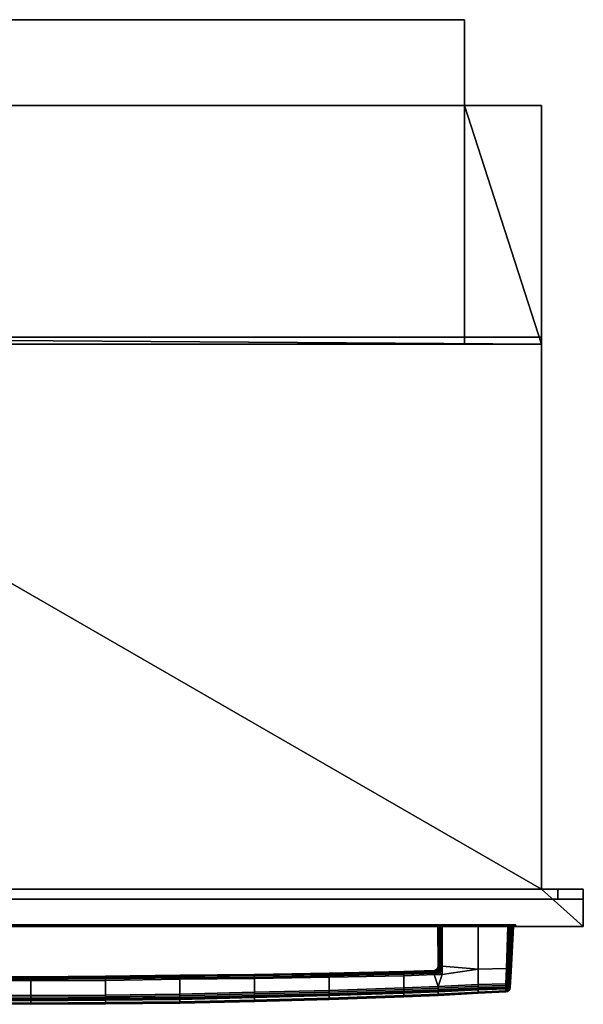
# Model space of a CAD drawing. Extents: x -14.9 to 14.8, y -13.2 to 13.2.
# Tile 2 of 2: x -0.3 to 14.8, y -13.2 to 13.2. Entities that reach past the tile are written whole.
import ezdxf

# ---------------------------------------------------------------- set-up
doc = ezdxf.new("R2010")
doc.units = 0
for name, color, linetype in [('BOSCH_HBL8453UC_BODY', 252, 'CONTINUOUS'), ('BOSCH_HBL8453UC_GLASS', 7, 'CONTINUOUS'), ('BOSCH_HBL8453UC_HANDLE_-_BOTTO', 252, 'CONTINUOUS')]:
    doc.layers.add(name, color=color, linetype=linetype)

msp = doc.modelspace()

# ---------------------------------------------------------------- linework, layer by layer
at = {"layer": 'BOSCH_HBL8453UC_BODY'}
for points in [[(11.6521, 13.225, 0.8206), (11.6521, 13.225, 24.5895), (-11.6218, 13.225, 24.5895), (-11.6218, 13.225, 0.8206)], [(-11.6218, 13.225, -0.0048), (11.6521, 13.225, -0.0048), (11.6521, 13.225, 0.8206), (-11.6218, 13.225, 0.8206)], [(-11.6218, 10.9227, -0.0048), (11.6521, 10.9227, -0.0048), (11.6521, 13.225, -0.0048), (-11.6218, 13.225, -0.0048)], [(-11.6218, 4.7116, 24.5895), (-11.6218, 13.225, 24.5895), (11.6521, 13.225, 24.5895), (11.6521, 4.7116, 24.5895)], [(11.6521, 4.7116, 23.1284), (11.6521, 4.7116, 24.5895), (11.6521, 13.225, 24.5895), (11.6521, 10.9227, 23.1284)], [(11.6521, 13.225, 0.8206), (11.6521, 13.225, -0.0048), (11.6521, 10.9227, -0.0048), (11.6521, 10.9227, 0.8206)], [(11.6521, 13.225, 24.5895), (11.6521, 13.225, 0.8206), (11.6521, 10.9227, 0.8206), (11.6521, 10.9227, 23.1284)], [(13.7179, 4.529, -0.0048), (11.6521, 10.9227, -0.0048), (-11.6218, 10.9227, -0.0048), (-13.7836, 4.7116, -0.0048)], [(13.7166, 4.7115, 23.1284), (11.6521, 4.7116, 23.1284), (11.6521, 10.9227, 23.1284), (13.7179, 10.9227, 23.1284)], [(11.6521, 10.9227, 0.8206), (11.6521, 10.9227, -0.0048), (13.7179, 10.9227, -0.0048), (13.7179, 10.9227, 0.8206)], [(11.6521, 10.9227, 23.1284), (11.6521, 10.9227, 0.8206), (13.7179, 10.9227, 0.8206), (13.7179, 10.9227, 23.1284)], [(13.7179, 4.529, -0.0048), (13.7179, 10.9227, -0.0048), (11.6521, 10.9227, -0.0048)], [(13.7179, 10.9227, 23.1284), (13.7179, 4.529, 23.1284), (13.7166, 4.7115, 23.1284)], [(13.7179, 10.9227, 0.8206), (13.7179, 10.9227, -0.0048), (13.7179, 4.529, -0.0048), (13.7179, 4.529, 0.8206)], [(13.7179, 4.529, 23.1284), (13.7179, 10.9227, 23.1284), (13.7179, 10.9227, 0.8206), (13.7179, 4.529, 0.8206)], [(-13.7836, -10.0896, -0.0048), (13.7179, -10.0896, -0.0048), (13.7179, 4.529, -0.0048), (-13.7836, 4.7116, -0.0048)], [(-11.6218, 4.529, 26.4943), (13.7179, -10.0896, 26.4943), (-13.7836, -10.0896, 26.4943), (-13.7836, 4.529, 26.4943)], [(11.6521, 4.529, 24.5895), (-11.6218, 4.529, 24.5895), (-11.6218, 4.7116, 24.5895), (11.6521, 4.7116, 24.5895)], [(-11.6218, 4.529, 26.4943), (13.7179, 4.529, 26.4943), (13.7179, -10.0896, 26.4943)], [(-11.6218, 4.529, 24.5895), (11.6521, 4.529, 24.5895), (13.7179, 4.529, 26.4943), (-11.6218, 4.529, 26.4943)], [(13.7164, 4.7114, 24.5895), (11.6521, 4.7116, 24.5895), (11.6521, 4.7116, 23.1284), (13.7166, 4.7115, 23.1284)], [(11.6521, 4.529, 24.5895), (11.6521, 4.7116, 24.5895), (13.7164, 4.7114, 24.5895), (13.7179, 4.529, 24.5895)], [(11.6521, 4.529, 24.5895), (13.7179, 4.529, 24.5895), (13.7179, 4.529, 26.4943)], [(13.7179, 4.529, 23.1284), (13.7179, 4.529, 24.5895), (13.7164, 4.7114, 24.5895), (13.7166, 4.7115, 23.1284)], [(13.7179, -10.0896, 26.4943), (13.7179, 4.529, 26.4943), (13.7179, 4.529, 24.5895), (13.7179, -10.0896, 24.5895)], [(13.7179, 4.529, 0.8206), (13.7179, 4.529, -0.0048), (13.7179, -10.0896, -0.0048), (13.7179, -10.0896, 0.8206)], [(13.7179, 4.529, 23.1284), (13.7179, 4.529, 23.1244), (13.7179, -10.0896, 23.1244), (13.7179, -10.0896, 23.1284)], [(13.7179, 4.529, 23.1244), (13.7179, 4.529, 0.8206), (13.7179, -10.0896, 0.8206), (13.7179, -10.0896, 23.1244)], [(13.7179, 4.529, 24.5895), (13.7179, 4.529, 23.8017), (13.7179, -10.0896, 23.8017), (13.7179, -10.0896, 24.5895)], [(13.7179, 4.529, 23.8017), (13.7179, 4.529, 23.1284), (13.7179, -10.0896, 23.1284), (13.7179, -10.0896, 23.8017)], [(-13.7836, -10.0896, 26.4943), (13.7179, -10.0896, 26.4943), (14.8396, -10.0896, 29.0868), (-14.8947, -10.0896, 29.0868)], [(-14.8947, -10.0896, 29.0868), (14.8396, -10.0896, 29.0868), (14.8396, -11.0913, 29.0868), (-14.8947, -11.0913, 29.0868)], [(13.7226, -10.0896, 23.7981), (-13.7836, -10.0896, 23.7981), (-14.8947, -11.0913, 23.7981), (14.8396, -11.0913, 23.7981)], [(-14.1634, -10.0896, 1.0206), (-14.1634, -10.355, 1.0206), (14.1606, -10.355, 1.0206), (14.1606, -10.0896, 1.0206)], [(-14.1634, -10.355, 22.9284), (-14.1634, -10.0896, 22.9284), (14.1606, -10.0896, 22.9284), (14.1606, -10.355, 22.9284)], [(14.1606, -10.0896, 22.9284), (-14.1634, -10.0896, 22.9284), (-14.1634, -10.0896, 1.0206), (14.1606, -10.0896, 1.0206)], [(13.7179, -10.0896, 0.8206), (13.7179, -10.0896, -0.0048), (-13.7836, -10.0896, -0.0048), (-13.7836, -10.0896, 0.8206)], [(-13.7836, -10.0896, 22.9284), (-13.7836, -10.0896, 23.1284), (13.7179, -10.0896, 23.1284), (13.7179, -10.0896, 22.9284)], [(-13.7836, -10.0896, 23.1284), (-13.7836, -10.0896, 23.7981), (13.7179, -10.0896, 23.8017), (13.7179, -10.0896, 23.1284)], [(-13.7836, -10.0896, 0.8206), (-13.7836, -10.0896, 23.1284), (13.7179, -10.0896, 23.1244), (13.7179, -10.0896, 0.8206)], [(13.7179, -10.0896, 24.5895), (13.7226, -10.0896, 23.7981), (14.8396, -10.0896, 23.7981)], [(13.7179, -10.0896, 26.4943), (13.7179, -10.0896, 24.5895), (14.8396, -10.0896, 23.7981), (14.8396, -10.0896, 29.0868)], [(14.8396, -11.0913, 23.7981), (14.8396, -10.0896, 23.7981), (13.7226, -10.0896, 23.7981)], [(14.1606, -10.355, 22.9284), (14.1606, -10.0896, 22.9284), (14.1606, -10.0896, 1.0206), (14.1606, -10.355, 1.0206)], [(14.8396, -10.0896, 29.0868), (14.8396, -10.0896, 23.7981), (14.8396, -11.0913, 23.7981), (14.8396, -11.0913, 29.0868)], [(-14.1634, -10.355, 1.0206), (-14.8947, -10.355, 0.8206), (14.8396, -10.355, 0.8206), (14.1606, -10.355, 1.0206)], [(14.1606, -10.355, 22.9284), (14.8396, -10.355, 23.1284), (-14.8947, -10.355, 23.1284), (-14.1634, -10.355, 22.9284)], [(-14.8947, -10.355, 0.8206), (-14.8947, -11.0913, 0.8206), (14.8396, -11.0913, 0.8206), (14.8396, -10.355, 0.8206)], [(14.8396, -10.355, 23.1284), (14.8396, -11.0913, 23.1284), (-14.8947, -11.0913, 23.1284), (-14.8947, -10.355, 23.1284)], [(14.1606, -10.355, 1.0206), (14.8396, -10.355, 0.8206), (14.8396, -10.355, 23.1284), (14.1606, -10.355, 22.9284)], [(14.8396, -11.0913, 0.8206), (14.8396, -11.0913, 23.1284), (14.8396, -10.355, 23.1284), (14.8396, -10.355, 0.8206)], [(-12.685, -11.0413, 19.9593), (-13.0216, -11.0913, 20.2606), (13.0369, -11.0913, 20.2606), (13.018, -11.0413, 19.9593)], [(13.018, -11.0413, 6.2089), (13.0369, -11.0913, 5.8616), (-13.0216, -11.0913, 5.8616), (-12.685, -11.0413, 6.2089)], [(-6.8972, -11.0413, 28.3912), (-6.8972, -11.0913, 28.3912), (6.8911, -11.0913, 28.3912), (6.8911, -11.0413, 28.3912)], [(6.8911, -11.0413, 24.4494), (6.8911, -11.0913, 24.4494), (-6.8972, -11.0913, 24.4494), (-6.8972, -11.0413, 24.4494)], [(6.8911, -11.0413, 28.3912), (6.8911, -11.0913, 28.3912), (6.8911, -11.0913, 24.4494), (6.8911, -11.0413, 24.4494)], [(13.018, -11.0413, 19.9593), (13.0369, -11.0913, 20.2606), (13.0369, -11.0913, 5.8616), (13.018, -11.0413, 6.2089)], [(-6.8972, -11.0913, 28.3912), (-14.8947, -11.0913, 29.0868), (14.8396, -11.0913, 29.0868), (6.8911, -11.0913, 28.3912)], [(6.8911, -11.0913, 24.4494), (14.8396, -11.0913, 23.7981), (-14.8947, -11.0913, 23.7981), (-6.8972, -11.0913, 24.4494)], [(-13.0216, -11.0913, 20.2606), (-14.8947, -11.0913, 23.1284), (14.8396, -11.0913, 23.1284), (13.0369, -11.0913, 20.2606)], [(13.0369, -11.0913, 5.8616), (14.8396, -11.0913, 0.8206), (-14.8947, -11.0913, 0.8206), (-13.0216, -11.0913, 5.8616)], [(6.8911, -11.0913, 28.3912), (14.8396, -11.0913, 29.0868), (14.8396, -11.0913, 23.7981), (6.8911, -11.0913, 24.4494)], [(13.0369, -11.0913, 5.8616), (13.0369, -11.0913, 20.2606), (14.8396, -11.0913, 23.1284), (14.8396, -11.0913, 0.8206)]]:
    msp.add_3dface(points, dxfattribs=at)
at = {"layer": 'BOSCH_HBL8453UC_GLASS'}
for points in [[(13.018, -11.0413, 6.2089), (-12.685, -11.0413, 6.2089), (-12.685, -11.0413, 19.9593), (13.018, -11.0413, 19.9593)], [(6.8911, -11.0413, 24.4494), (-6.8972, -11.0413, 24.4494), (-6.8972, -11.0413, 28.3912), (6.8911, -11.0413, 28.3912)]]:
    msp.add_3dface(points, dxfattribs=at)
at = {"layer": 'BOSCH_HBL8453UC_HANDLE_-_BOTTO'}
for points in [[(10.9471, -12.1565, 21.1732), (10.9429, -11.0918, 21.1642), (10.9429, -11.0918, 22.2395), (10.9471, -12.1565, 22.2296)], [(10.9429, -11.0918, 22.2395), (10.9506, -11.0918, 22.28), (10.9548, -12.1565, 22.2701), (10.9471, -12.1565, 22.2296)], [(10.9471, -12.1565, 21.1732), (10.9548, -12.1565, 21.1327), (10.9506, -11.0918, 21.1237), (10.9429, -11.0918, 21.1642)], [(10.9506, -11.0918, 22.28), (10.9751, -11.0918, 22.3173), (10.9793, -12.1567, 22.3074), (10.9548, -12.1565, 22.2701)], [(10.9548, -12.1565, 21.1327), (10.9793, -12.1566, 21.0954), (10.9751, -11.0918, 21.0864), (10.9506, -11.0918, 21.1237)], [(10.9751, -11.0918, 22.3173), (11.0124, -11.0918, 22.3418), (11.0166, -12.1569, 22.3318), (10.9793, -12.1567, 22.3074)], [(10.9793, -12.1566, 21.0954), (11.0166, -12.1568, 21.0709), (11.0124, -11.0918, 21.0619), (10.9751, -11.0918, 21.0864)], [(11.0124, -11.0918, 22.3418), (11.0529, -11.0918, 22.3495), (11.0571, -12.1571, 22.3396), (11.0166, -12.1569, 22.3318)], [(11.0166, -12.1568, 21.0709), (11.0572, -12.157, 21.0632), (11.0529, -11.0918, 21.0542), (11.0124, -11.0918, 21.0619)], [(11.0571, -12.1571, 22.3396), (11.0529, -11.0918, 22.3495), (12.023, -11.0918, 22.3495), (12.023, -12.2363, 22.3386)], [(11.0572, -12.157, 21.0632), (12.023, -12.2363, 21.0641), (12.023, -11.0918, 21.0542), (11.0529, -11.0918, 21.0542)], [(12.7788, -12.2191, 21.0641), (12.8179, -11.0918, 21.0542), (12.023, -11.0918, 21.0542), (12.023, -12.2363, 21.0641)], [(12.023, -12.2363, 22.3386), (12.023, -11.0918, 22.3495), (12.8179, -11.0918, 22.3495), (12.7788, -12.2191, 22.3386)], [(12.8595, -11.0918, 21.0619), (12.8179, -11.0918, 21.0542), (12.7788, -12.2191, 21.0641), (12.8196, -12.219, 21.0718)], [(12.8196, -12.219, 22.3309), (12.7788, -12.2191, 22.3386), (12.8179, -11.0918, 22.3495), (12.8595, -11.0918, 22.3419)], [(12.8981, -11.0918, 21.086), (12.8595, -11.0918, 21.0619), (12.8196, -12.219, 21.0718), (12.8573, -12.2209, 21.096)], [(12.8573, -12.2209, 22.3067), (12.8196, -12.219, 22.3309), (12.8595, -11.0918, 22.3419), (12.8981, -11.0918, 22.3178)], [(12.9245, -11.0918, 21.123), (12.8981, -11.0918, 21.086), (12.8573, -12.2209, 21.096), (12.8824, -12.2245, 21.133)], [(12.8824, -12.2245, 22.2697), (12.8573, -12.2209, 22.3067), (12.8981, -11.0918, 22.3178), (12.9245, -11.0918, 22.2808)], [(12.9347, -11.0918, 21.164), (12.9245, -11.0918, 21.123), (12.8824, -12.2245, 21.133), (12.8909, -12.2289, 21.1734)], [(12.8909, -12.2289, 22.2293), (12.8824, -12.2245, 22.2697), (12.9245, -11.0918, 22.2808), (12.9347, -11.0918, 22.2397)], [(12.948, -11.0918, 21.3779), (12.9347, -11.0918, 21.164), (12.8909, -12.2289, 21.1734), (12.895, -12.2526, 21.3828)], [(12.895, -12.2526, 22.02), (12.8909, -12.2289, 22.2293), (12.9347, -11.0918, 22.2397), (12.948, -11.0918, 22.0255)], [(12.948, -11.0918, 22.0255), (12.9681, -11.0918, 21.7015), (12.9014, -12.2886, 21.7015), (12.895, -12.2526, 22.02)], [(12.895, -12.2526, 21.3828), (12.9014, -12.2886, 21.7015), (12.9681, -11.0918, 21.7015), (12.948, -11.0918, 21.3779)], [(4.023, -12.3931, 22.2286), (2.023, -12.4253, 22.2286), (2.023, -12.4253, 21.1741), (4.023, -12.3931, 21.1741)], [(2.023, -12.433, 22.2689), (2.023, -12.4253, 22.2286), (4.023, -12.3931, 22.2286), (4.023, -12.4008, 22.2689)], [(4.023, -12.4008, 21.1338), (4.023, -12.3931, 21.1741), (2.023, -12.4253, 21.1741), (2.023, -12.433, 21.1338)], [(2.023, -12.4575, 22.306), (2.023, -12.433, 22.2689), (4.023, -12.4008, 22.2689), (4.023, -12.4254, 22.306)], [(4.023, -12.4253, 21.0966), (4.023, -12.4008, 21.1338), (2.023, -12.433, 21.1338), (2.023, -12.4575, 21.0966)], [(6.023, -12.3751, 22.2286), (4.023, -12.3931, 22.2286), (4.023, -12.3931, 21.1741), (6.023, -12.3751, 21.1741)], [(4.023, -12.4008, 22.2689), (4.023, -12.3931, 22.2286), (6.023, -12.3751, 22.2286), (6.023, -12.3828, 22.2689)], [(6.023, -12.3828, 21.1338), (6.023, -12.3751, 21.1741), (4.023, -12.3931, 21.1741), (4.023, -12.4008, 21.1338)], [(4.023, -12.4254, 22.306), (4.023, -12.4008, 22.2689), (6.023, -12.3828, 22.2689), (6.023, -12.4074, 22.306)], [(6.023, -12.4074, 21.0967), (6.023, -12.3828, 21.1338), (4.023, -12.4008, 21.1338), (4.023, -12.4253, 21.0966)], [(4.023, -12.4627, 22.3303), (4.023, -12.4254, 22.306), (6.023, -12.4074, 22.306), (6.023, -12.4447, 22.3302)], [(6.023, -12.4447, 21.0724), (6.023, -12.4074, 21.0967), (4.023, -12.4253, 21.0966), (4.023, -12.4627, 21.0724)], [(8.023, -12.3398, 22.2286), (6.023, -12.3751, 22.2286), (6.023, -12.3751, 21.1741), (8.023, -12.3398, 21.1741)], [(6.023, -12.3828, 22.2689), (6.023, -12.3751, 22.2286), (8.023, -12.3398, 22.2286), (8.023, -12.3475, 22.2689)], [(8.023, -12.3475, 21.1338), (8.023, -12.3398, 21.1741), (6.023, -12.3751, 21.1741), (6.023, -12.3828, 21.1338)], [(6.023, -12.4074, 22.306), (6.023, -12.3828, 22.2689), (8.023, -12.3475, 22.2689), (8.023, -12.3721, 22.306)], [(8.023, -12.3721, 21.0967), (8.023, -12.3475, 21.1338), (6.023, -12.3828, 21.1338), (6.023, -12.4074, 21.0967)], [(6.023, -12.4447, 22.3302), (6.023, -12.4074, 22.306), (8.023, -12.3721, 22.306), (8.023, -12.4094, 22.3302)], [(8.023, -12.4094, 21.0724), (8.023, -12.3721, 21.0967), (6.023, -12.4074, 21.0967), (6.023, -12.4447, 21.0724)], [(10.023, -12.2981, 22.2286), (8.023, -12.3398, 22.2286), (8.023, -12.3398, 21.1741), (10.023, -12.2981, 21.1741)], [(8.023, -12.3475, 22.2689), (8.023, -12.3398, 22.2286), (10.023, -12.2981, 22.2286), (10.023, -12.3059, 22.2689)], [(10.023, -12.3059, 21.1338), (10.023, -12.2981, 21.1741), (8.023, -12.3398, 21.1741), (8.023, -12.3475, 21.1338)], [(8.023, -12.3721, 22.306), (8.023, -12.3475, 22.2689), (10.023, -12.3059, 22.2689), (10.023, -12.3304, 22.306)], [(10.023, -12.3304, 21.0967), (10.023, -12.3059, 21.1338), (8.023, -12.3475, 21.1338), (8.023, -12.3721, 21.0967)], [(8.023, -12.4094, 22.3302), (8.023, -12.3721, 22.306), (10.023, -12.3304, 22.306), (10.023, -12.3677, 22.3302)], [(10.023, -12.3677, 21.0724), (10.023, -12.3304, 21.0967), (8.023, -12.3721, 21.0967), (8.023, -12.4094, 21.0724)], [(8.023, -12.4498, 22.3376), (8.023, -12.4094, 22.3302), (10.023, -12.3677, 22.3302), (10.023, -12.4081, 22.3375)], [(10.023, -12.4081, 21.0651), (10.023, -12.3677, 21.0724), (8.023, -12.4094, 21.0724), (8.023, -12.4498, 21.065)], [(10.023, -12.7336, 22.3345), (8.023, -12.8018, 22.3345), (8.023, -12.4498, 22.3376), (10.023, -12.4081, 22.3375)], [(8.023, -12.4498, 21.065), (8.023, -12.8018, 21.0678), (10.023, -12.7336, 21.0678), (10.023, -12.4081, 21.0651)], [(10.8376, -12.2703, 22.2286), (10.023, -12.2981, 22.2286), (10.023, -12.2981, 21.1741), (10.8376, -12.2703, 21.1741)], [(10.023, -12.3059, 22.2689), (10.023, -12.2981, 22.2286), (10.8376, -12.2703, 22.2286), (10.8378, -12.278, 22.2689)], [(10.8378, -12.278, 21.1338), (10.8376, -12.2703, 21.1741), (10.023, -12.2981, 21.1741), (10.023, -12.3059, 21.1338)], [(10.023, -12.3304, 22.306), (10.023, -12.3059, 22.2689), (10.8378, -12.278, 22.2689), (10.8386, -12.3026, 22.306)], [(10.8387, -12.3025, 21.0967), (10.8378, -12.278, 21.1338), (10.023, -12.3059, 21.1338), (10.023, -12.3304, 21.0967)], [(10.8399, -12.3398, 21.0725), (10.8387, -12.3025, 21.0967), (10.023, -12.3304, 21.0967), (10.023, -12.3677, 21.0724)], [(10.023, -12.3677, 22.3302), (10.023, -12.3304, 22.306), (10.8386, -12.3026, 22.306), (10.8399, -12.3399, 22.3302)], [(10.8413, -12.3802, 21.0651), (10.8399, -12.3398, 21.0725), (10.023, -12.3677, 21.0724), (10.023, -12.4081, 21.0651)], [(10.023, -12.4081, 22.3375), (10.023, -12.3677, 22.3302), (10.8399, -12.3399, 22.3302), (10.8413, -12.3803, 22.3375)], [(10.8413, -12.3802, 21.0651), (10.023, -12.4081, 21.0651), (10.023, -12.7336, 21.0678), (10.9492, -12.6949, 21.0678)], [(10.8413, -12.3803, 22.3375), (10.9492, -12.6949, 22.3345), (10.023, -12.7336, 22.3345), (10.023, -12.4081, 22.3375)], [(10.8376, -12.2703, 21.1741), (10.8782, -12.2612, 21.1741), (10.8783, -12.2612, 22.2286), (10.8376, -12.2703, 22.2286)], [(10.8782, -12.2612, 21.1741), (10.8376, -12.2703, 21.1741), (10.8378, -12.278, 21.1338), (10.8836, -12.2717, 21.1337)], [(10.8378, -12.278, 22.2689), (10.8376, -12.2703, 22.2286), (10.8783, -12.2612, 22.2286), (10.8836, -12.2716, 22.2689)], [(10.8936, -12.2947, 22.306), (10.8386, -12.3026, 22.306), (10.8378, -12.278, 22.2689), (10.8836, -12.2716, 22.2689)], [(10.8836, -12.2717, 21.1337), (10.8378, -12.278, 21.1338), (10.8387, -12.3025, 21.0967), (10.8936, -12.2947, 21.0966)], [(10.9072, -12.3274, 22.3303), (10.8399, -12.3399, 22.3302), (10.8386, -12.3026, 22.306), (10.8936, -12.2947, 22.306)], [(10.8936, -12.2947, 21.0966), (10.8387, -12.3025, 21.0967), (10.8399, -12.3398, 21.0725), (10.9071, -12.3274, 21.0724)], [(10.8399, -12.3398, 21.0725), (10.8413, -12.3802, 21.0651), (10.9215, -12.3624, 21.0649), (10.9071, -12.3274, 21.0724)], [(10.9216, -12.3624, 22.3377), (10.8413, -12.3803, 22.3375), (10.8399, -12.3399, 22.3302), (10.9072, -12.3274, 22.3303)], [(10.8413, -12.3802, 21.0651), (11.0579, -12.3728, 21.0651), (10.9215, -12.3624, 21.0649)], [(11.0579, -12.3728, 22.3375), (10.8413, -12.3803, 22.3375), (10.9216, -12.3624, 22.3377)], [(10.9492, -12.6949, 22.3345), (10.8413, -12.3803, 22.3375), (11.0579, -12.3728, 22.3375)], [(10.9492, -12.6949, 21.0678), (11.0579, -12.3728, 21.0651), (10.8413, -12.3802, 21.0651)], [(10.8782, -12.2612, 21.1741), (10.9153, -12.2357, 21.1739), (10.9154, -12.2356, 22.2288), (10.8783, -12.2612, 22.2286)], [(10.9249, -12.2449, 21.1335), (10.9153, -12.2357, 21.1739), (10.8782, -12.2612, 21.1741), (10.8836, -12.2717, 21.1337)], [(10.8836, -12.2716, 22.2689), (10.8783, -12.2612, 22.2286), (10.9154, -12.2356, 22.2288), (10.9249, -12.2448, 22.2692)], [(10.9432, -12.2625, 22.3063), (10.8936, -12.2947, 22.306), (10.8836, -12.2716, 22.2689), (10.9249, -12.2448, 22.2692)], [(10.9431, -12.2625, 21.0963), (10.9249, -12.2449, 21.1335), (10.8836, -12.2717, 21.1337), (10.8936, -12.2947, 21.0966)], [(10.9431, -12.2625, 21.0963), (10.8936, -12.2947, 21.0966), (10.9071, -12.3274, 21.0724), (10.968, -12.2866, 21.072)], [(10.9432, -12.2625, 22.3063), (10.9681, -12.2865, 22.3306), (10.9072, -12.3274, 22.3303), (10.8936, -12.2947, 22.306)], [(10.9071, -12.3274, 21.0724), (10.9215, -12.3624, 21.0649), (10.9945, -12.3122, 21.0645), (10.968, -12.2866, 21.072)], [(10.9681, -12.2865, 22.3306), (10.9946, -12.3122, 22.3381), (10.9216, -12.3624, 22.3377), (10.9072, -12.3274, 22.3303)], [(10.9153, -12.2357, 21.1739), (10.9395, -12.1977, 21.1736), (10.9395, -12.1976, 22.2292), (10.9154, -12.2356, 22.2288)], [(10.9502, -12.2026, 21.1331), (10.9395, -12.1977, 21.1736), (10.9153, -12.2357, 21.1739), (10.9249, -12.2449, 21.1335)], [(10.9249, -12.2448, 22.2692), (10.9154, -12.2356, 22.2288), (10.9395, -12.1976, 22.2292), (10.9502, -12.2026, 22.2696)], [(11.0579, -12.3728, 21.0651), (10.9945, -12.3122, 21.0645), (10.9215, -12.3624, 21.0649)], [(11.0579, -12.3728, 22.3375), (10.9216, -12.3624, 22.3377), (10.9946, -12.3122, 22.3381)], [(10.9431, -12.2625, 21.0963), (10.9736, -12.2119, 21.0959), (10.9502, -12.2026, 21.1331), (10.9249, -12.2449, 21.1335)], [(10.9432, -12.2625, 22.3063), (10.9249, -12.2448, 22.2692), (10.9502, -12.2026, 22.2696), (10.9736, -12.2118, 22.3068)], [(10.9548, -12.1565, 21.1327), (10.9471, -12.1565, 21.1732), (10.9395, -12.1977, 21.1736), (10.9502, -12.2026, 21.1331)], [(10.9395, -12.1976, 22.2292), (10.9471, -12.1565, 22.2296), (10.9548, -12.1565, 22.2701), (10.9502, -12.2026, 22.2696)], [(10.9395, -12.1977, 21.1736), (10.9471, -12.1565, 21.1732), (10.9471, -12.1565, 22.2296), (10.9395, -12.1976, 22.2292)], [(10.9431, -12.2625, 21.0963), (10.968, -12.2866, 21.072), (11.0067, -12.2244, 21.0715), (10.9736, -12.2119, 21.0959)], [(10.9432, -12.2625, 22.3063), (10.9736, -12.2118, 22.3068), (11.0067, -12.2243, 22.3312), (10.9681, -12.2865, 22.3306)], [(12.023, -12.647, 22.3346), (10.9492, -12.6949, 22.3345), (11.0579, -12.3728, 22.3375), (12.023, -12.2363, 22.3386)], [(11.0579, -12.3728, 21.0651), (10.9492, -12.6949, 21.0678), (12.023, -12.647, 21.0677), (12.023, -12.2363, 21.0641)], [(10.9736, -12.2119, 21.0959), (10.9793, -12.1566, 21.0954), (10.9548, -12.1565, 21.1327), (10.9502, -12.2026, 21.1331)], [(10.9502, -12.2026, 22.2696), (10.9548, -12.1565, 22.2701), (10.9793, -12.1567, 22.3074), (10.9736, -12.2118, 22.3068)], [(10.968, -12.2866, 21.072), (10.9945, -12.3122, 21.0645), (11.0423, -12.2377, 21.0639), (11.0067, -12.2244, 21.0715)], [(11.0067, -12.2243, 22.3312), (11.0422, -12.2376, 22.3388), (10.9946, -12.3122, 22.3381), (10.9681, -12.2865, 22.3306)], [(11.0067, -12.2244, 21.0715), (11.0166, -12.1568, 21.0709), (10.9793, -12.1566, 21.0954), (10.9736, -12.2119, 21.0959)], [(10.9736, -12.2118, 22.3068), (10.9793, -12.1567, 22.3074), (11.0166, -12.1569, 22.3318), (11.0067, -12.2243, 22.3312)], [(11.0579, -12.3728, 21.0651), (11.0423, -12.2377, 21.0639), (10.9945, -12.3122, 21.0645)], [(11.0579, -12.3728, 22.3375), (10.9946, -12.3122, 22.3381), (11.0422, -12.2376, 22.3388)], [(11.0423, -12.2377, 21.0639), (11.0572, -12.157, 21.0632), (11.0166, -12.1568, 21.0709), (11.0067, -12.2244, 21.0715)], [(11.0166, -12.1569, 22.3318), (11.0571, -12.1571, 22.3396), (11.0422, -12.2376, 22.3388), (11.0067, -12.2243, 22.3312)], [(11.0571, -12.1571, 22.3396), (11.0579, -12.3728, 22.3375), (11.0422, -12.2376, 22.3388)], [(11.0579, -12.3728, 21.0651), (11.0572, -12.157, 21.0632), (11.0423, -12.2377, 21.0639)], [(11.0579, -12.3728, 22.3375), (11.0571, -12.1571, 22.3396), (12.023, -12.2363, 22.3386)], [(12.023, -12.2363, 21.0641), (11.0572, -12.157, 21.0632), (11.0579, -12.3728, 21.0651)], [(12.7788, -12.2191, 22.3386), (12.7644, -12.6252, 22.3346), (12.023, -12.647, 22.3346), (12.023, -12.2363, 22.3386)], [(12.023, -12.647, 21.0677), (12.7644, -12.6252, 21.0677), (12.7788, -12.2191, 21.0641), (12.023, -12.2363, 21.0641)], [(12.8067, -12.6259, 22.3262), (12.7644, -12.6252, 22.3346), (12.7788, -12.2191, 22.3386), (12.8196, -12.219, 22.3309)], [(12.8196, -12.219, 21.0718), (12.7788, -12.2191, 21.0641), (12.7644, -12.6252, 21.0677), (12.8067, -12.6259, 21.0761)], [(12.8428, -12.6302, 22.3023), (12.8067, -12.6259, 22.3262), (12.8196, -12.219, 22.3309), (12.8573, -12.2209, 22.3067)], [(12.8573, -12.2209, 21.096), (12.8196, -12.219, 21.0718), (12.8067, -12.6259, 21.0761), (12.8428, -12.6302, 21.0999)], [(12.8671, -12.6375, 22.2666), (12.8428, -12.6302, 22.3023), (12.8573, -12.2209, 22.3067), (12.8824, -12.2245, 22.2697)], [(12.8824, -12.2245, 21.133), (12.8573, -12.2209, 21.096), (12.8428, -12.6302, 21.0999), (12.8671, -12.6375, 21.1357)], [(12.876, -12.6467, 22.2244), (12.8671, -12.6375, 22.2666), (12.8824, -12.2245, 22.2697), (12.8909, -12.2289, 22.2293)], [(12.8909, -12.2289, 21.1734), (12.8824, -12.2245, 21.133), (12.8671, -12.6375, 21.1357), (12.876, -12.6467, 21.1779)], [(12.8909, -12.2289, 21.1734), (12.876, -12.6467, 21.1779), (12.8755, -12.7036, 21.3847), (12.895, -12.2526, 21.3828)], [(12.8755, -12.7036, 22.018), (12.876, -12.6467, 22.2244), (12.8909, -12.2289, 22.2293), (12.895, -12.2526, 22.02)], [(12.8769, -12.7273, 21.7015), (12.8755, -12.7036, 22.018), (12.895, -12.2526, 22.02), (12.9014, -12.2886, 21.7015)], [(12.8755, -12.7036, 21.3847), (12.8769, -12.7273, 21.7015), (12.9014, -12.2886, 21.7015), (12.895, -12.2526, 21.3828)], [(0.023, -12.4391, 22.2286), (-1.977, -12.4253, 22.2286), (-1.977, -12.4253, 21.1741), (0.023, -12.4391, 21.1741)], [(-1.977, -12.433, 22.2689), (-1.977, -12.4253, 22.2286), (0.023, -12.4391, 22.2286), (0.023, -12.4468, 22.2689)], [(0.023, -12.4468, 21.1338), (0.023, -12.4391, 21.1741), (-1.977, -12.4253, 21.1741), (-1.977, -12.433, 21.1338)], [(-1.977, -12.4575, 22.306), (-1.977, -12.433, 22.2689), (0.023, -12.4468, 22.2689), (0.023, -12.4714, 22.306)], [(0.023, -12.4714, 21.0966), (0.023, -12.4468, 21.1338), (-1.977, -12.433, 21.1338), (-1.977, -12.4575, 21.0966)], [(-1.977, -12.4949, 22.3302), (-1.977, -12.4575, 22.306), (0.023, -12.4714, 22.306), (0.023, -12.5087, 22.3302)], [(0.023, -12.5087, 21.0724), (0.023, -12.4714, 21.0966), (-1.977, -12.4575, 21.0966), (-1.977, -12.4948, 21.0724)], [(0.023, -12.5491, 21.065), (0.023, -12.5087, 21.0724), (-1.977, -12.4948, 21.0724), (-1.977, -12.5353, 21.065)], [(-1.977, -12.5353, 22.3376), (-1.977, -12.4949, 22.3302), (0.023, -12.5087, 22.3302), (0.023, -12.5491, 22.3376)], [(0.023, -12.9402, 22.3344), (-1.977, -12.9264, 22.3344), (-1.977, -12.5353, 22.3376), (0.023, -12.5491, 22.3376)], [(-1.977, -12.5353, 21.065), (-1.977, -12.9264, 21.0679), (0.023, -12.9402, 21.0679), (0.023, -12.5491, 21.065)], [(2.023, -12.4253, 22.2286), (0.023, -12.4391, 22.2286), (0.023, -12.4391, 21.1741), (2.023, -12.4253, 21.1741)], [(0.023, -12.4468, 22.2689), (0.023, -12.4391, 22.2286), (2.023, -12.4253, 22.2286), (2.023, -12.433, 22.2689)], [(2.023, -12.433, 21.1338), (2.023, -12.4253, 21.1741), (0.023, -12.4391, 21.1741), (0.023, -12.4468, 21.1338)], [(0.023, -12.4714, 22.306), (0.023, -12.4468, 22.2689), (2.023, -12.433, 22.2689), (2.023, -12.4575, 22.306)], [(2.023, -12.4575, 21.0966), (2.023, -12.433, 21.1338), (0.023, -12.4468, 21.1338), (0.023, -12.4714, 21.0966)], [(0.023, -12.5087, 22.3302), (0.023, -12.4714, 22.306), (2.023, -12.4575, 22.306), (2.023, -12.4949, 22.3302)], [(2.023, -12.4948, 21.0724), (2.023, -12.4575, 21.0966), (0.023, -12.4714, 21.0966), (0.023, -12.5087, 21.0724)], [(2.023, -12.5353, 21.065), (2.023, -12.4948, 21.0724), (0.023, -12.5087, 21.0724), (0.023, -12.5491, 21.065)], [(0.023, -12.5491, 22.3376), (0.023, -12.5087, 22.3302), (2.023, -12.4949, 22.3302), (2.023, -12.5353, 22.3376)], [(2.023, -12.9264, 22.3344), (0.023, -12.9402, 22.3344), (0.023, -12.5491, 22.3376), (2.023, -12.5353, 22.3376)], [(0.023, -12.5491, 21.065), (0.023, -12.9402, 21.0679), (2.023, -12.9264, 21.0679), (2.023, -12.5353, 21.065)], [(4.023, -12.4627, 21.0724), (4.023, -12.4253, 21.0966), (2.023, -12.4575, 21.0966), (2.023, -12.4948, 21.0724)], [(2.023, -12.4949, 22.3302), (2.023, -12.4575, 22.306), (4.023, -12.4254, 22.306), (4.023, -12.4627, 22.3303)], [(2.023, -12.5353, 22.3376), (2.023, -12.4949, 22.3302), (4.023, -12.4627, 22.3303), (4.023, -12.5031, 22.3377)], [(4.023, -12.5031, 21.0649), (4.023, -12.4627, 21.0724), (2.023, -12.4948, 21.0724), (2.023, -12.5353, 21.065)], [(4.023, -12.9017, 22.3344), (2.023, -12.9264, 22.3344), (2.023, -12.5353, 22.3376), (4.023, -12.5031, 22.3377)], [(2.023, -12.5353, 21.065), (2.023, -12.9264, 21.0679), (4.023, -12.9017, 21.0679), (4.023, -12.5031, 21.0649)], [(4.023, -12.5031, 22.3377), (4.023, -12.4627, 22.3303), (6.023, -12.4447, 22.3302), (6.023, -12.4851, 22.3376)], [(6.023, -12.4851, 21.065), (6.023, -12.4447, 21.0724), (4.023, -12.4627, 21.0724), (4.023, -12.5031, 21.0649)], [(6.023, -12.8533, 22.3345), (4.023, -12.9017, 22.3344), (4.023, -12.5031, 22.3377), (6.023, -12.4851, 22.3376)], [(4.023, -12.5031, 21.0649), (4.023, -12.9017, 21.0679), (6.023, -12.8532, 21.0678), (6.023, -12.4851, 21.065)], [(6.023, -12.4851, 22.3376), (6.023, -12.4447, 22.3302), (8.023, -12.4094, 22.3302), (8.023, -12.4498, 22.3376)], [(8.023, -12.4498, 21.065), (8.023, -12.4094, 21.0724), (6.023, -12.4447, 21.0724), (6.023, -12.4851, 21.065)], [(8.023, -12.8018, 22.3345), (6.023, -12.8533, 22.3345), (6.023, -12.4851, 22.3376), (8.023, -12.4498, 22.3376)], [(6.023, -12.4851, 21.065), (6.023, -12.8532, 21.0678), (8.023, -12.8018, 21.0678), (8.023, -12.4498, 21.065)], [(12.023, -12.647, 22.3346), (12.023, -12.6922, 22.327), (10.9493, -12.7403, 22.327), (10.9492, -12.6949, 22.3345)], [(10.9492, -12.6949, 21.0678), (10.9493, -12.7403, 21.0752), (12.023, -12.6922, 21.0752), (12.023, -12.647, 21.0677)], [(12.7644, -12.6252, 22.3346), (12.763, -12.6715, 22.3266), (12.023, -12.6922, 22.327), (12.023, -12.647, 22.3346)], [(12.023, -12.647, 21.0677), (12.023, -12.6922, 21.0752), (12.763, -12.6715, 21.0757), (12.7644, -12.6252, 21.0677)], [(12.763, -12.6715, 22.3266), (12.7618, -12.7129, 22.3043), (12.023, -12.7349, 22.3044), (12.023, -12.6922, 22.327)], [(12.023, -12.6922, 21.0752), (12.023, -12.7349, 21.0978), (12.7618, -12.7128, 21.0979), (12.763, -12.6715, 21.0757)], [(12.7987, -12.7091, 22.3009), (12.7618, -12.7129, 22.3043), (12.763, -12.6715, 22.3266), (12.804, -12.6707, 22.3184)], [(12.804, -12.6707, 21.0838), (12.763, -12.6715, 21.0757), (12.7618, -12.7128, 21.0979), (12.7987, -12.7091, 21.1013)], [(12.763, -12.6715, 22.3266), (12.7644, -12.6252, 22.3346), (12.8067, -12.6259, 22.3262), (12.804, -12.6707, 22.3184)], [(12.8067, -12.6259, 21.0761), (12.7644, -12.6252, 21.0677), (12.763, -12.6715, 21.0757), (12.804, -12.6707, 21.0838)], [(12.8286, -12.7006, 22.291), (12.7987, -12.7091, 22.3009), (12.804, -12.6707, 22.3184), (12.8384, -12.6693, 22.2993)], [(12.8286, -12.7006, 21.1112), (12.8384, -12.6693, 21.103), (12.804, -12.6707, 21.0838), (12.7987, -12.7091, 21.1013)], [(12.804, -12.6707, 22.3184), (12.8067, -12.6259, 22.3262), (12.8428, -12.6302, 22.3023), (12.8384, -12.6693, 22.2993)], [(12.8384, -12.6693, 21.103), (12.8428, -12.6302, 21.0999), (12.8067, -12.6259, 21.0761), (12.804, -12.6707, 21.0838)], [(12.8286, -12.7006, 22.291), (12.8384, -12.6693, 22.2993), (12.8575, -12.6806, 22.266), (12.8376, -12.7163, 22.2629)], [(12.8286, -12.7006, 21.1112), (12.8376, -12.7163, 21.1394), (12.8575, -12.6806, 21.1362), (12.8384, -12.6693, 21.103)], [(12.8384, -12.6693, 22.2993), (12.8428, -12.6302, 22.3023), (12.8671, -12.6375, 22.2666), (12.8575, -12.6806, 22.266)], [(12.8575, -12.6806, 21.1362), (12.8671, -12.6375, 21.1357), (12.8428, -12.6302, 21.0999), (12.8384, -12.6693, 21.103)], [(12.8671, -12.6375, 22.2666), (12.876, -12.6467, 22.2244), (12.8658, -12.6911, 22.2254), (12.8575, -12.6806, 22.266)], [(12.8658, -12.691, 21.1768), (12.876, -12.6467, 21.1779), (12.8671, -12.6375, 21.1357), (12.8575, -12.6806, 21.1362)], [(12.8661, -12.7452, 21.3848), (12.8755, -12.7036, 21.3847), (12.876, -12.6467, 21.1779), (12.8658, -12.691, 21.1768)], [(12.8658, -12.6911, 22.2254), (12.876, -12.6467, 22.2244), (12.8755, -12.7036, 22.018), (12.8661, -12.7452, 22.0178)], [(0.023, -12.9402, 22.3344), (0.023, -12.9854, 22.3269), (-1.977, -12.9716, 22.3269), (-1.977, -12.9264, 22.3344)], [(0.023, -12.9854, 21.0753), (0.023, -12.9402, 21.0679), (-1.977, -12.9264, 21.0679), (-1.977, -12.9716, 21.0753)], [(2.023, -12.9264, 22.3344), (2.023, -12.9716, 22.3269), (0.023, -12.9854, 22.3269), (0.023, -12.9402, 22.3344)], [(2.023, -12.9716, 21.0753), (2.023, -12.9264, 21.0679), (0.023, -12.9402, 21.0679), (0.023, -12.9854, 21.0753)], [(4.023, -12.9017, 22.3344), (4.023, -12.9471, 22.327), (2.023, -12.9716, 22.3269), (2.023, -12.9264, 22.3344)], [(4.023, -12.9471, 21.0753), (4.023, -12.9017, 21.0679), (2.023, -12.9264, 21.0679), (2.023, -12.9716, 21.0753)], [(6.023, -12.8988, 21.0752), (6.023, -12.8532, 21.0678), (4.023, -12.9017, 21.0679), (4.023, -12.9471, 21.0753)], [(6.023, -12.8533, 22.3345), (6.023, -12.8988, 22.327), (4.023, -12.9471, 22.327), (4.023, -12.9017, 22.3344)], [(6.023, -12.8988, 22.327), (6.023, -12.9419, 22.3047), (4.023, -12.9901, 22.3046), (4.023, -12.9471, 22.327)], [(6.023, -12.9418, 21.0975), (6.023, -12.8988, 21.0752), (4.023, -12.9471, 21.0753), (4.023, -12.9901, 21.0976)], [(8.023, -12.8018, 22.3345), (8.023, -12.8472, 22.327), (6.023, -12.8988, 22.327), (6.023, -12.8533, 22.3345)], [(8.023, -12.8472, 21.0753), (8.023, -12.8018, 21.0678), (6.023, -12.8532, 21.0678), (6.023, -12.8988, 21.0752)], [(8.023, -12.8472, 22.327), (8.023, -12.8901, 22.3046), (6.023, -12.9419, 22.3047), (6.023, -12.8988, 22.327)], [(8.023, -12.8901, 21.0976), (8.023, -12.8472, 21.0753), (6.023, -12.8988, 21.0752), (6.023, -12.9418, 21.0975)], [(8.023, -12.8901, 22.3046), (8.023, -12.9236, 22.2697), (6.023, -12.9756, 22.2699), (6.023, -12.9419, 22.3047)], [(8.023, -12.9236, 21.1325), (8.023, -12.8901, 21.0976), (6.023, -12.9418, 21.0975), (6.023, -12.9756, 21.1323)], [(8.023, -12.9435, 21.174), (8.023, -12.9236, 21.1325), (6.023, -12.9756, 21.1323), (6.023, -12.9959, 21.1737)], [(8.023, -12.9236, 22.2697), (8.023, -12.9436, 22.2282), (6.023, -12.9959, 22.2285), (6.023, -12.9756, 22.2699)], [(10.023, -12.7336, 22.3345), (10.023, -12.779, 22.327), (8.023, -12.8472, 22.327), (8.023, -12.8018, 22.3345)], [(10.023, -12.779, 21.0752), (10.023, -12.7336, 21.0678), (8.023, -12.8018, 21.0678), (8.023, -12.8472, 21.0753)], [(10.023, -12.779, 22.327), (10.023, -12.8219, 22.3046), (8.023, -12.8901, 22.3046), (8.023, -12.8472, 22.327)], [(10.023, -12.8219, 21.0976), (10.023, -12.779, 21.0752), (8.023, -12.8472, 21.0753), (8.023, -12.8901, 21.0976)], [(10.023, -12.8219, 22.3046), (10.023, -12.8554, 22.2696), (8.023, -12.9236, 22.2697), (8.023, -12.8901, 22.3046)], [(10.023, -12.8554, 21.1326), (10.023, -12.8219, 21.0976), (8.023, -12.8901, 21.0976), (8.023, -12.9236, 21.1325)], [(10.023, -12.8752, 21.1741), (10.023, -12.8554, 21.1326), (8.023, -12.9236, 21.1325), (8.023, -12.9435, 21.174)], [(10.023, -12.8554, 22.2696), (10.023, -12.8752, 22.2282), (8.023, -12.9436, 22.2282), (8.023, -12.9236, 22.2697)], [(8.023, -13.0071, 22.0175), (8.023, -12.9436, 22.2282), (10.023, -12.8752, 22.2282), (10.023, -12.9384, 22.0175)], [(10.023, -12.9384, 21.3851), (10.023, -12.8752, 21.1741), (8.023, -12.9435, 21.174), (8.023, -13.0071, 21.3851)], [(10.9492, -12.6949, 22.3345), (10.9493, -12.7403, 22.327), (10.023, -12.779, 22.327), (10.023, -12.7336, 22.3345)], [(10.9493, -12.7403, 21.0752), (10.9492, -12.6949, 21.0678), (10.023, -12.7336, 21.0678), (10.023, -12.779, 21.0752)], [(10.9493, -12.7403, 22.327), (10.9495, -12.7832, 22.3046), (10.023, -12.8219, 22.3046), (10.023, -12.779, 22.327)], [(10.9495, -12.7832, 21.0976), (10.9493, -12.7403, 21.0752), (10.023, -12.779, 21.0752), (10.023, -12.8219, 21.0976)], [(10.9495, -12.7832, 22.3046), (10.9496, -12.8167, 22.2697), (10.023, -12.8554, 22.2696), (10.023, -12.8219, 22.3046)], [(10.9496, -12.8167, 21.1325), (10.9495, -12.7832, 21.0976), (10.023, -12.8219, 21.0976), (10.023, -12.8554, 21.1326)], [(10.9496, -12.8366, 21.174), (10.9496, -12.8167, 21.1325), (10.023, -12.8554, 21.1326), (10.023, -12.8752, 21.1741)], [(10.9496, -12.8167, 22.2697), (10.9496, -12.8366, 22.2282), (10.023, -12.8752, 22.2282), (10.023, -12.8554, 22.2696)], [(10.023, -12.9384, 22.0175), (10.023, -12.8752, 22.2282), (10.9496, -12.8366, 22.2282), (10.9496, -12.9001, 22.0175)], [(10.9496, -12.9001, 21.3851), (10.9496, -12.8366, 21.174), (10.023, -12.8752, 21.1741), (10.023, -12.9384, 21.3851)], [(10.023, -12.9754, 21.7015), (10.023, -12.9384, 22.0175), (10.9496, -12.9001, 22.0175), (10.9496, -12.9376, 21.7015)], [(10.023, -12.9384, 21.3851), (10.023, -12.9754, 21.7015), (10.9496, -12.9376, 21.7015), (10.9496, -12.9001, 21.3851)], [(12.023, -12.6922, 22.327), (12.023, -12.7349, 22.3044), (10.9495, -12.7832, 22.3046), (10.9493, -12.7403, 22.327)], [(10.9493, -12.7403, 21.0752), (10.9495, -12.7832, 21.0976), (12.023, -12.7349, 21.0978), (12.023, -12.6922, 21.0752)], [(12.023, -12.7349, 22.3044), (12.023, -12.768, 22.2693), (10.9496, -12.8167, 22.2697), (10.9495, -12.7832, 22.3046)], [(10.9495, -12.7832, 21.0976), (10.9496, -12.8167, 21.1325), (12.023, -12.7679, 21.1329), (12.023, -12.7349, 21.0978)], [(10.9496, -12.8167, 21.1325), (10.9496, -12.8366, 21.174), (12.023, -12.7872, 21.1745), (12.023, -12.7679, 21.1329)], [(12.023, -12.768, 22.2693), (12.023, -12.7872, 22.2277), (10.9496, -12.8366, 22.2282), (10.9496, -12.8167, 22.2697)], [(10.9496, -12.8366, 22.2282), (12.023, -12.7872, 22.2277), (12.023, -12.8473, 22.0175), (10.9496, -12.9001, 22.0175)], [(12.023, -12.8473, 21.3851), (12.023, -12.7872, 21.1745), (10.9496, -12.8366, 21.174), (10.9496, -12.9001, 21.3851)], [(12.023, -12.8796, 21.7015), (12.023, -12.8473, 21.3851), (10.9496, -12.9001, 21.3851), (10.9496, -12.9376, 21.7015)], [(12.023, -12.8473, 22.0175), (12.023, -12.8796, 21.7015), (10.9496, -12.9376, 21.7015), (10.9496, -12.9001, 22.0175)], [(12.023, -12.7349, 21.0978), (12.023, -12.7679, 21.1329), (12.7611, -12.745, 21.1321), (12.7618, -12.7128, 21.0979)], [(12.7618, -12.7129, 22.3043), (12.7611, -12.745, 22.2701), (12.023, -12.768, 22.2693), (12.023, -12.7349, 22.3044)], [(12.7611, -12.745, 22.2701), (12.7609, -12.7647, 22.2275), (12.023, -12.7872, 22.2277), (12.023, -12.768, 22.2693)], [(12.023, -12.7679, 21.1329), (12.023, -12.7872, 21.1745), (12.7609, -12.7646, 21.1747), (12.7611, -12.745, 21.1321)], [(12.7608, -12.8179, 21.3851), (12.7609, -12.7646, 21.1747), (12.023, -12.7872, 21.1745), (12.023, -12.8473, 21.3851)], [(12.7609, -12.7647, 22.2275), (12.7608, -12.8179, 22.0175), (12.023, -12.8473, 22.0175), (12.023, -12.7872, 22.2277)], [(12.7609, -12.8426, 21.7015), (12.7608, -12.8179, 21.3851), (12.023, -12.8473, 21.3851), (12.023, -12.8796, 21.7015)], [(12.7608, -12.8179, 22.0175), (12.7609, -12.8426, 21.7015), (12.023, -12.8796, 21.7015), (12.023, -12.8473, 22.0175)], [(12.7608, -12.8179, 21.3851), (12.8025, -12.8086, 21.3851), (12.8041, -12.7542, 21.1751), (12.7609, -12.7646, 21.1747)], [(12.7609, -12.7647, 22.2275), (12.8041, -12.7543, 22.2271), (12.8025, -12.8086, 22.0175), (12.7608, -12.8179, 22.0175)], [(12.7608, -12.8179, 22.0175), (12.8025, -12.8086, 22.0175), (12.8028, -12.833, 21.7015), (12.7609, -12.8426, 21.7015)], [(12.7609, -12.8426, 21.7015), (12.8028, -12.833, 21.7015), (12.8025, -12.8086, 21.3851), (12.7608, -12.8179, 21.3851)], [(12.8041, -12.7543, 22.2271), (12.7609, -12.7647, 22.2275), (12.7611, -12.745, 22.2701), (12.8027, -12.7357, 22.2682)], [(12.7611, -12.745, 21.1321), (12.7609, -12.7646, 21.1747), (12.8041, -12.7542, 21.1751), (12.8027, -12.7357, 21.134)], [(12.8027, -12.7357, 22.2682), (12.7611, -12.745, 22.2701), (12.7618, -12.7129, 22.3043), (12.7987, -12.7091, 22.3009)], [(12.7987, -12.7091, 21.1013), (12.7618, -12.7128, 21.0979), (12.7611, -12.745, 21.1321), (12.8027, -12.7357, 21.134)], [(12.8286, -12.7006, 21.1112), (12.7987, -12.7091, 21.1013), (12.8027, -12.7357, 21.134), (12.8376, -12.7163, 21.1394)], [(12.8286, -12.7006, 22.291), (12.8376, -12.7163, 22.2629), (12.8027, -12.7357, 22.2682), (12.7987, -12.7091, 22.3009)], [(12.8025, -12.8086, 21.3851), (12.8405, -12.7831, 21.385), (12.8407, -12.7286, 21.1758), (12.8041, -12.7542, 21.1751)], [(12.8041, -12.7543, 22.2271), (12.8407, -12.7286, 22.2264), (12.8405, -12.7831, 22.0177), (12.8025, -12.8086, 22.0175)], [(12.8025, -12.8086, 22.0175), (12.8405, -12.7831, 22.0177), (12.841, -12.8072, 21.7015), (12.8028, -12.833, 21.7015)], [(12.8028, -12.833, 21.7015), (12.841, -12.8072, 21.7015), (12.8405, -12.7831, 21.385), (12.8025, -12.8086, 21.3851)], [(12.8376, -12.7163, 22.2629), (12.8407, -12.7286, 22.2264), (12.8041, -12.7543, 22.2271), (12.8027, -12.7357, 22.2682)], [(12.8027, -12.7357, 21.134), (12.8041, -12.7542, 21.1751), (12.8407, -12.7286, 21.1758), (12.8376, -12.7163, 21.1394)], [(12.8575, -12.6806, 22.266), (12.8658, -12.6911, 22.2254), (12.8407, -12.7286, 22.2264), (12.8376, -12.7163, 22.2629)], [(12.8376, -12.7163, 21.1394), (12.8407, -12.7286, 21.1758), (12.8658, -12.691, 21.1768), (12.8575, -12.6806, 21.1362)], [(12.8405, -12.7831, 21.385), (12.8661, -12.7452, 21.3848), (12.8658, -12.691, 21.1768), (12.8407, -12.7286, 21.1758)], [(12.8407, -12.7286, 22.2264), (12.8658, -12.6911, 22.2254), (12.8661, -12.7452, 22.0178), (12.8405, -12.7831, 22.0177)], [(12.8405, -12.7831, 22.0177), (12.8661, -12.7452, 22.0178), (12.867, -12.7691, 21.7015), (12.841, -12.8072, 21.7015)], [(12.841, -12.8072, 21.7015), (12.867, -12.7691, 21.7015), (12.8661, -12.7452, 21.3848), (12.8405, -12.7831, 21.385)], [(12.8661, -12.7452, 22.0178), (12.8755, -12.7036, 22.018), (12.8769, -12.7273, 21.7015), (12.867, -12.7691, 21.7015)], [(12.867, -12.7691, 21.7015), (12.8769, -12.7273, 21.7015), (12.8755, -12.7036, 21.3847), (12.8661, -12.7452, 21.3848)], [(0.023, -12.9854, 22.3269), (0.023, -13.0282, 22.3044), (-1.977, -13.0144, 22.3044), (-1.977, -12.9716, 22.3269)], [(0.023, -13.0281, 21.0978), (0.023, -12.9854, 21.0753), (-1.977, -12.9716, 21.0753), (-1.977, -13.0144, 21.0978)], [(0.023, -13.0282, 22.3044), (0.023, -13.0614, 22.2694), (-1.977, -13.0476, 22.2694), (-1.977, -13.0144, 22.3044)], [(0.023, -13.0613, 21.1328), (0.023, -13.0281, 21.0978), (-1.977, -13.0144, 21.0978), (-1.977, -13.0476, 21.1328)], [(0.023, -13.0808, 21.1743), (0.023, -13.0613, 21.1328), (-1.977, -13.0476, 21.1328), (-1.977, -13.067, 21.1743)], [(0.023, -13.0614, 22.2694), (0.023, -13.0808, 22.2279), (-1.977, -13.067, 22.2279), (-1.977, -13.0476, 22.2694)], [(-1.977, -13.1279, 22.0175), (-1.977, -13.067, 22.2279), (0.023, -13.0808, 22.2279), (0.023, -13.1417, 22.0175)], [(0.023, -13.1417, 21.3851), (0.023, -13.0808, 21.1743), (-1.977, -13.067, 21.1743), (-1.977, -13.1279, 21.3851)], [(0.023, -13.1754, 21.7015), (0.023, -13.1417, 21.3851), (-1.977, -13.1279, 21.3851), (-1.977, -13.1616, 21.7015)], [(0.023, -13.1417, 22.0175), (0.023, -13.1754, 21.7015), (-1.977, -13.1616, 21.7015), (-1.977, -13.1279, 22.0175)], [(2.023, -12.9716, 22.3269), (2.023, -13.0144, 22.3044), (0.023, -13.0282, 22.3044), (0.023, -12.9854, 22.3269)], [(2.023, -13.0144, 21.0978), (2.023, -12.9716, 21.0753), (0.023, -12.9854, 21.0753), (0.023, -13.0281, 21.0978)], [(2.023, -13.0144, 22.3044), (2.023, -13.0476, 22.2694), (0.023, -13.0614, 22.2694), (0.023, -13.0282, 22.3044)], [(2.023, -13.0476, 21.1328), (2.023, -13.0144, 21.0978), (0.023, -13.0281, 21.0978), (0.023, -13.0613, 21.1328)], [(2.023, -13.067, 21.1743), (2.023, -13.0476, 21.1328), (0.023, -13.0613, 21.1328), (0.023, -13.0808, 21.1743)], [(2.023, -13.0476, 22.2694), (2.023, -13.067, 22.2279), (0.023, -13.0808, 22.2279), (0.023, -13.0614, 22.2694)], [(0.023, -13.1417, 22.0175), (0.023, -13.0808, 22.2279), (2.023, -13.067, 22.2279), (2.023, -13.1279, 22.0175)], [(2.023, -13.1279, 21.3851), (2.023, -13.067, 21.1743), (0.023, -13.0808, 21.1743), (0.023, -13.1417, 21.3851)], [(2.023, -13.1616, 21.7015), (2.023, -13.1279, 21.3851), (0.023, -13.1417, 21.3851), (0.023, -13.1754, 21.7015)], [(2.023, -13.1279, 22.0175), (2.023, -13.1616, 21.7015), (0.023, -13.1754, 21.7015), (0.023, -13.1417, 22.0175)], [(4.023, -12.9471, 22.327), (4.023, -12.9901, 22.3046), (2.023, -13.0144, 22.3044), (2.023, -12.9716, 22.3269)], [(4.023, -12.9901, 21.0976), (4.023, -12.9471, 21.0753), (2.023, -12.9716, 21.0753), (2.023, -13.0144, 21.0978)], [(4.023, -12.9901, 22.3046), (4.023, -13.0238, 22.2698), (2.023, -13.0476, 22.2694), (2.023, -13.0144, 22.3044)], [(4.023, -13.0238, 21.1324), (4.023, -12.9901, 21.0976), (2.023, -13.0144, 21.0978), (2.023, -13.0476, 21.1328)], [(4.023, -13.0438, 21.1739), (4.023, -13.0238, 21.1324), (2.023, -13.0476, 21.1328), (2.023, -13.067, 21.1743)], [(4.023, -13.0238, 22.2698), (4.023, -13.0439, 22.2283), (2.023, -13.067, 22.2279), (2.023, -13.0476, 22.2694)], [(4.023, -13.1083, 21.3851), (4.023, -13.0438, 21.1739), (2.023, -13.067, 21.1743), (2.023, -13.1279, 21.3851)], [(2.023, -13.1279, 22.0175), (2.023, -13.067, 22.2279), (4.023, -13.0439, 22.2283), (4.023, -13.1083, 22.0175)], [(4.023, -13.1472, 21.7015), (4.023, -13.1083, 21.3851), (2.023, -13.1279, 21.3851), (2.023, -13.1616, 21.7015)], [(4.023, -13.1083, 22.0175), (4.023, -13.1472, 21.7015), (2.023, -13.1616, 21.7015), (2.023, -13.1279, 22.0175)], [(6.023, -12.9756, 21.1323), (6.023, -12.9418, 21.0975), (4.023, -12.9901, 21.0976), (4.023, -13.0238, 21.1324)], [(6.023, -12.9419, 22.3047), (6.023, -12.9756, 22.2699), (4.023, -13.0238, 22.2698), (4.023, -12.9901, 22.3046)], [(6.023, -12.9959, 21.1737), (6.023, -12.9756, 21.1323), (4.023, -13.0238, 21.1324), (4.023, -13.0438, 21.1739)], [(6.023, -12.9756, 22.2699), (6.023, -12.9959, 22.2285), (4.023, -13.0439, 22.2283), (4.023, -13.0238, 22.2698)], [(4.023, -13.1083, 22.0175), (4.023, -13.0439, 22.2283), (6.023, -12.9959, 22.2285), (6.023, -13.0615, 22.0175)], [(6.023, -13.0615, 21.3851), (6.023, -12.9959, 21.1737), (4.023, -13.0438, 21.1739), (4.023, -13.1083, 21.3851)], [(6.023, -13.102, 21.7015), (6.023, -13.0615, 21.3851), (4.023, -13.1083, 21.3851), (4.023, -13.1472, 21.7015)], [(6.023, -13.0615, 22.0175), (6.023, -13.102, 21.7015), (4.023, -13.1472, 21.7015), (4.023, -13.1083, 22.0175)], [(8.023, -13.0071, 21.3851), (8.023, -12.9435, 21.174), (6.023, -12.9959, 21.1737), (6.023, -13.0615, 21.3851)], [(6.023, -13.0615, 22.0175), (6.023, -12.9959, 22.2285), (8.023, -12.9436, 22.2282), (8.023, -13.0071, 22.0175)], [(8.023, -13.0446, 21.7015), (8.023, -13.0071, 21.3851), (6.023, -13.0615, 21.3851), (6.023, -13.102, 21.7015)], [(8.023, -13.0071, 22.0175), (8.023, -13.0446, 21.7015), (6.023, -13.102, 21.7015), (6.023, -13.0615, 22.0175)], [(10.023, -12.9754, 21.7015), (10.023, -12.9384, 21.3851), (8.023, -13.0071, 21.3851), (8.023, -13.0446, 21.7015)], [(10.023, -12.9384, 22.0175), (10.023, -12.9754, 21.7015), (8.023, -13.0446, 21.7015), (8.023, -13.0071, 22.0175)]]:
    msp.add_3dface(points, dxfattribs=at)

doc.saveas('drawing.dxf')
